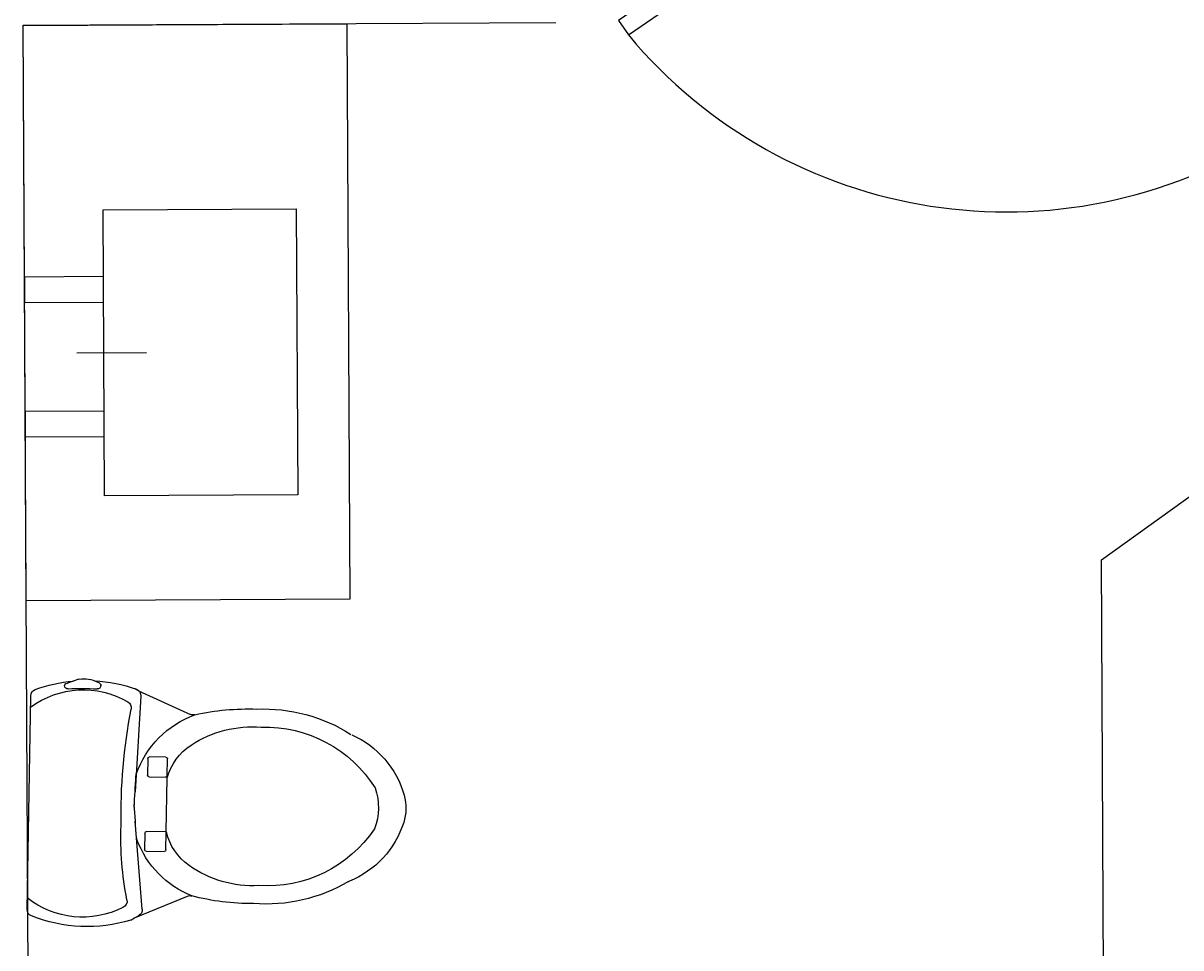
# Model space of a CAD drawing. Header units: inches. Extents: x -3371 to 2763, y -983 to 646.
# Tile 5 of 96: x -2270 to -2185, y -611 to -543. Entities that reach past the tile are written whole.
import ezdxf

# ---------------------------------------------------------------- set-up
doc = ezdxf.new("R2010")
doc.units = ezdxf.units.IN
doc.header["$LTSCALE"] = 12
doc.header["$MEASUREMENT"] = 0
doc.layers.add('Layer1', color=6, linetype='Continuous')
doc.layers.add('White', color=7, linetype='Continuous')
doc.styles.get("Standard").update_dxf_attribs({"font": 'arial.ttf'})

# ---------------------------------------------------------------- blocks, each defined once
blk = doc.blocks.new('Toilet')
at = {"layer": 'Layer1'}
for p, q in [((0, 7.847), (0, -7.847)), ((8.446, 7.688), (7.834, 1.225)), ((7.904, 8.334), (11.746, 6.673)), ((8.678, 3.433), (9.996, 3.433)), ((8.553, 2.103), (8.553, 3.308)), ((10.121, 3.308), (10.121, 1.978)), ((10.121, 1.978), (8.678, 1.978)), ((10.121, 1.962), (10.121, -1.962)), ((8.088, -7.959), (7.775, -0.931)), ((8.672, -3.376), (8.672, -2.165)), ((8.797, -2.04), (9.996, -2.04)), ((10.121, -2.165), (10.121, -3.376)), ((9.996, -3.501), (8.797, -3.501)), ((7.904, -8.334), (11.746, -6.673)), ((3.089, -8.975), (2.673, -8.825)), ((3.522, -9.121), (3.089, -8.975)), ((5.14, -8.664), (5.14, -8.676))]:
    blk.add_line(p, q, dxfattribs=at)
for centre, radius, start, end in [((4.234, -1.941), 10.975, 72.00934, 110.88085), ((3.961, 1.836), 6.51, 61.90359, 127.48106), ((0.5, 7.847), 0.5, 110.88085, 180), ((16.392, 23.188), 17.108, 239.1663, 241.34521), ((7.948, 7.736), 0.5, 354.39908, 61.34521), ((30.165, 2.093), 23.373, 167.84153, 181.21748), ((6.828, 7.121), 0.5, 347.84153, 66.45685), ((16.206, -10.23), 17.377, 88.68766, 103.79224), ((17.298, -4.881), 12.043, 58.67064, 93.29964), ((14.57, 0.036), 7.067, 110.61399, 158.87681), ((11.944, 7.132), 0.5, 246.61492, 283.79224), ((16.425, -2.338), 8.171, 86.20772, 124.18547), ((17.428, -3.677), 9.503, 33.0103, 92.78739), ((23.82, 5.833), 0.5, 238.67064, 246.96372), ((20.921, -0.983), 6.907, 16.70643, 66.96372), ((14.205, 0.936), 4.214, 124.22135, 165.47043), ((8.678, 3.308), 0.125, 90, 180), ((9.996, 3.308), 0.125, 0, 90), ((8.444, 2.403), 0.5, 158.87681, 174.70875), ((977.502, -87.345), 973.704, 174.708746, 174.853446), ((8.678, 2.103), 0.125, 180, 270), ((10.246, 1.962), 0.125, 165.47043, 180), ((48.184, 0.126), 41.413, 177.96575, 189.90249), ((21.338, 0), 4.327, 339.71328, 20.28672), ((24.197, 0), 3.487, 343.29357, 16.70643), ((980.664, 38.902), 973.704, 182.277085, 182.412071), ((17.428, 3.677), 9.503, 267.21261, 326.9897), ((20.921, 0.983), 6.907, 293.03628, 343.29357), ((8.322, -2.056), 0.5, 182.41207, 197.91674), ((14.57, -0.036), 7.067, 197.91674, 249.38602), ((8.797, -2.165), 0.125, 90, 180), ((9.996, -2.165), 0.125, 0, 90), ((10.246, -1.962), 0.125, 180, 194.52957), ((14.205, -0.936), 4.214, 194.52957, 235.77865), ((8.797, -3.376), 0.125, 180, 270), ((9.996, -3.376), 0.125, 270, 360), ((16.425, 2.338), 8.171, 235.81453, 273.79228), ((17.298, 4.881), 12.043, 266.70036, 301.32936), ((11.945, -7.134), 0.503, 74.22587, 113.32954), ((16.206, 10.23), 17.377, 256.26977, 271.31234), ((3.961, -1.836), 6.51, 232.51894, 299.22488), ((6.896, -7.081), 0.5, 299.22488, 9.90249), ((0.5, -7.847), 0.5, 180, 249.11915), ((4.234, 1.941), 10.975, 249.11915, 264.0159), ((2.716, -8.644), 0.25, 81.59674, 172.51568), ((4.031, 7.004), 15.454, 265.25358, 273.09554), ((4.234, 1.941), 10.975, 272.21187, 288.67844), ((4.89, -8.676), 0.25, 0, 95.47829), ((16.392, -23.188), 17.108, 119.74424, 120.8337), ((7.588, -7.983), 0.5, 288.67844, 2.7585), ((2.716, -8.579), 0.25, 187.48432, 260.13895), ((3.928, -7.136), 2.026, 258.44909, 298.61803), ((4.89, -8.664), 0.25, 272.0512, 0)]:
    blk.add_arc(centre, radius, start, end, dxfattribs=at)
at = {"layer": 'Layer1', "flags": 8}
for tag, p in [('MODELNUMER', (0, 0)), ('TRADENAME', (0, -0.003)), ('PRODUCT', (0, -0.007)), ('MATERIAL', (0, -0.01))]:
    blk.add_attdef(tag, p, '', height=0.002, dxfattribs=at)

msp = doc.modelspace()

# ---------------------------------------------------------------- linework, layer by layer
at = {"layer": 'White', "color": 7}
for p, q in [((-2270.437, -543.346), (-2231.319, -543.14)), ((-2270.04, -618.843), (-2270.437, -543.371)), ((-2191.261, -582.594), (-2168.354, -566.099)), ((-2190.915, -652.41), (-2191.261, -582.594))]:
    msp.add_line(p, q, dxfattribs=at)
at = {"layer": 'White', "color": 7, "linetype": 'Continuous'}
for p, q in [((-2270.437, -543.371), (-2270.437, -543.346)), ((-2266.492, -567.403), (-2261.376, -567.376))]:
    msp.add_line(p, q, dxfattribs=at)
for points in [[(-2198.685, -523.775), (-2226.725, -543.004), (-2226, -544.061), (-2197.96, -524.833)], [(-2270.437, -543.371), (-2246.667, -543.245), (-2246.444, -585.47), (-2270.215, -585.596)], [(-2264.572, -556.89), (-2250.39, -556.816), (-2250.279, -577.82), (-2264.461, -577.894)], [(-2264.546, -561.8), (-2270.34, -561.83), (-2270.33, -563.703), (-2264.536, -563.672)], [(-2264.494, -571.669), (-2270.288, -571.7), (-2270.278, -573.572), (-2264.484, -573.542)]]:
    msp.add_lwpolyline(points, close=True, dxfattribs=at)
msp.add_arc((-2198.259, -520.935), 36.116, 219.81633, 302.45226, dxfattribs=at)

# ---------------------------------------------------------------- block references
at = {"layer": 'White', "color": 7}
ref = msp.add_blockref('Toilet', (-2270.013, -600.417), dxfattribs=dict(at, xscale=-1, rotation=179.0379569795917))
ref.add_attrib('MODELNUMER', 'K-3322', (-2270.004, -600.417), dxfattribs={"layer": 'Layer1', "height": 0.002, "rotation": 179.03796})
ref.add_attrib('TRADENAME', 'GABRIELLE', (-2269.997, -600.413), dxfattribs={"layer": 'Layer1', "height": 0.002, "rotation": 179.03796})
ref.add_attrib('PRODUCT', 'TOILET', (-2270.003, -600.41), dxfattribs={"layer": 'Layer1', "height": 0.002, "rotation": 179.03796})
ref.add_attrib('MATERIAL', 'VITREOUS CHINA', (-2269.989, -600.407), dxfattribs={"layer": 'Layer1', "height": 0.002, "rotation": 179.03796})

doc.saveas('drawing.dxf')
